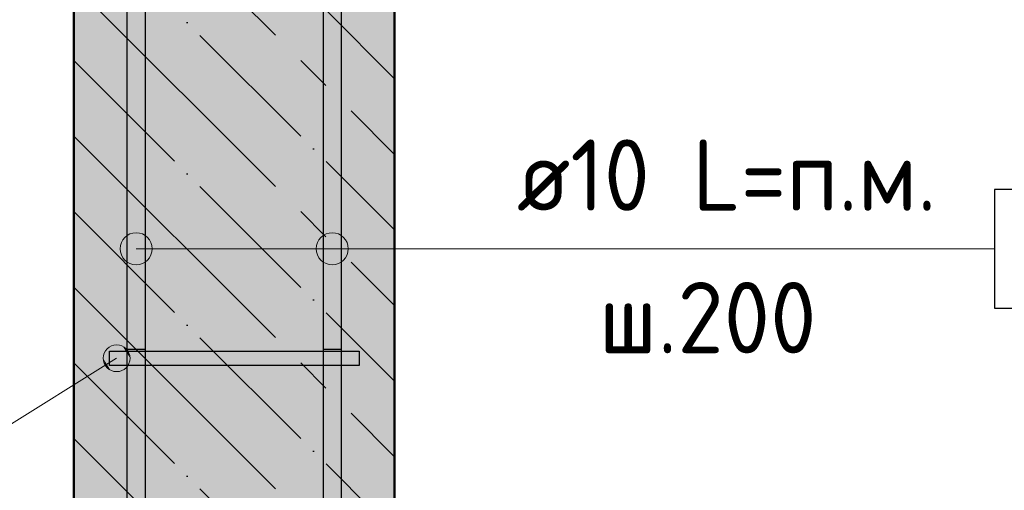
# Model space of a CAD drawing. Header units: millimetres. Extents: x -27380 to 48638, y 46540 to 72525.
# Tile 88 of 106: x 47678 to 48230, y 56961 to 57225. Entities that reach past the tile are written whole.
import ezdxf

# ---------------------------------------------------------------- set-up
doc = ezdxf.new("R2010")
doc.units = ezdxf.units.MM
doc.linetypes.add('______11', pattern=[100, 80, -10, 0, -10])
doc.linetypes.add('______5', pattern=[220, 160, -20, 20, -20])
for name, color, linetype, lineweight in [('Арм.стержн. Арматура края', 96, 'Continuous', 35), ('Арм.стержн. вертикальными 1', 22, 'Continuous', 35), ('Арм.стержн.горизонт. 1', 180, 'Continuous', 35), ('Размерная линия_ общее', 7, 'Continuous', 13)]:
    doc.layers.add(name, color=color, linetype=linetype, lineweight=lineweight)
doc.layers.add('Арм.стержн.Стяжки', color=7, linetype='Continuous', lineweight=35, true_color=0x501e0f)
doc.styles.add('ISOCPEUR', font='ISOCPEUR')

msp = doc.modelspace()

# ---------------------------------------------------------------- hatches: boundary and pattern name
at = {"layer": 'Арм.стержн. вертикальными 1', "linetype": 'Continuous', "lineweight": 50, "transparency": 33554687}
for points in [[(47758.31, 57045.05), (47757.93, 57046.97), (47756.85, 57048.59), (47755.23, 57049.67), (47753.31, 57050.05), (47751.4, 57049.67), (47749.78, 57048.59), (47748.69, 57046.97), (47748.31, 57045.05), (47748.69, 57043.14), (47749.78, 57041.52), (47751.4, 57040.43), (47753.31, 57040.05), (47755.23, 57040.43), (47756.85, 57041.52), (47757.93, 57043.14)], [(47848.31, 57045.05), (47847.93, 57046.97), (47846.85, 57048.59), (47845.22, 57049.67), (47843.31, 57050.05), (47841.4, 57049.67), (47839.77, 57048.59), (47838.69, 57046.97), (47838.31, 57045.05), (47838.69, 57043.14), (47839.77, 57041.52), (47841.4, 57040.43), (47843.31, 57040.05), (47845.22, 57040.43), (47846.85, 57041.52), (47847.93, 57043.14)]]:
    msp.add_hatch(color=4, dxfattribs=at).paths.add_polyline_path(points)
at = {"layer": 'Арм.стержн.горизонт. 1', "linetype": 'Continuous', "lineweight": 13, "transparency": 33554687}
for points in [[(47738.81, 57088.77), (47738.81, 57104.25), (47735.57, 57101.01)], [(47738.81, 57088.77), (47738.81, 57104.25), (47735.57, 57101.01)], [(47738.81, 57088.77), (47738.81, 57104.25), (47735.57, 57101.01)], [(47738.81, 57088.77), (47738.81, 57104.25), (47735.57, 57101.01)], [(47738.81, 57088.77), (47738.81, 57104.25), (47735.57, 57101.01)], [(47738.81, 57088.77), (47738.81, 57104.25), (47735.57, 57101.01)], [(47738.81, 57088.77), (47738.81, 57104.25), (47735.57, 57101.01)], [(47738.81, 57088.77), (47738.81, 57104.25), (47735.57, 57101.01)], [(47738.81, 57088.77), (47738.81, 57104.25), (47735.57, 57101.01)], [(47738.81, 57088.77), (47738.81, 57104.25), (47735.57, 57101.01)], [(47738.81, 57088.77), (47738.81, 57104.25), (47735.57, 57101.01)], [(47738.81, 57088.77), (47738.81, 57104.25), (47735.57, 57101.01)], [(47738.81, 57088.77), (47738.81, 57104.25), (47735.57, 57101.01)], [(47743.31, 57087.51), (47743.31, 57105.51), (47738.81, 57104.25)], [(47743.31, 57087.51), (47743.31, 57105.51), (47738.81, 57104.25)], [(47743.31, 57087.51), (47743.31, 57105.51), (47738.81, 57104.25)], [(47743.31, 57087.51), (47743.31, 57105.51), (47738.81, 57104.25)], [(47743.31, 57087.51), (47743.31, 57105.51), (47738.81, 57104.25)], [(47743.31, 57087.51), (47743.31, 57105.51), (47738.81, 57104.25)], [(47743.31, 57087.51), (47743.31, 57105.51), (47738.81, 57104.25)], [(47743.31, 57087.51), (47743.31, 57105.51), (47738.81, 57104.25)], [(47743.31, 57087.51), (47743.31, 57105.51), (47738.81, 57104.25)], [(47743.31, 57087.51), (47743.31, 57105.51), (47738.81, 57104.25)], [(47743.31, 57087.51), (47743.31, 57105.51), (47738.81, 57104.25)], [(47743.31, 57087.51), (47743.31, 57105.51), (47738.81, 57104.25)], [(47743.31, 57087.51), (47743.31, 57105.51), (47738.81, 57104.25)], [(47743.31, 57087.51), (47738.81, 57104.25), (47738.81, 57088.77)], [(47743.31, 57087.51), (47738.81, 57104.25), (47738.81, 57088.77)], [(47743.31, 57087.51), (47738.81, 57104.25), (47738.81, 57088.77)], [(47743.31, 57087.51), (47738.81, 57104.25), (47738.81, 57088.77)], [(47743.31, 57087.51), (47738.81, 57104.25), (47738.81, 57088.77)], [(47743.31, 57087.51), (47738.81, 57104.25), (47738.81, 57088.77)], [(47743.31, 57087.51), (47738.81, 57104.25), (47738.81, 57088.77)], [(47743.31, 57087.51), (47738.81, 57104.25), (47738.81, 57088.77)], [(47743.31, 57087.51), (47738.81, 57104.25), (47738.81, 57088.77)], [(47743.31, 57087.51), (47738.81, 57104.25), (47738.81, 57088.77)], [(47743.31, 57087.51), (47738.81, 57104.25), (47738.81, 57088.77)], [(47743.31, 57087.51), (47738.81, 57104.25), (47738.81, 57088.77)], [(47743.31, 57087.51), (47738.81, 57104.25), (47738.81, 57088.77)], [(47747.81, 57088.77), (47747.81, 57104.25), (47743.31, 57105.51)], [(47747.81, 57088.77), (47743.31, 57105.51), (47743.31, 57087.51)], [(47747.81, 57088.77), (47747.81, 57104.25), (47743.31, 57105.51)], [(47747.81, 57088.77), (47743.31, 57105.51), (47743.31, 57087.51)], [(47747.81, 57088.77), (47747.81, 57104.25), (47743.31, 57105.51)], [(47747.81, 57088.77), (47743.31, 57105.51), (47743.31, 57087.51)], [(47747.81, 57088.77), (47747.81, 57104.25), (47743.31, 57105.51)], [(47747.81, 57088.77), (47743.31, 57105.51), (47743.31, 57087.51)], [(47747.81, 57088.77), (47747.81, 57104.25), (47743.31, 57105.51)], [(47747.81, 57088.77), (47743.31, 57105.51), (47743.31, 57087.51)], [(47747.81, 57088.77), (47747.81, 57104.25), (47743.31, 57105.51)], [(47747.81, 57088.77), (47743.31, 57105.51), (47743.31, 57087.51)], [(47747.81, 57088.77), (47747.81, 57104.25), (47743.31, 57105.51)], [(47747.81, 57088.77), (47743.31, 57105.51), (47743.31, 57087.51)], [(47747.81, 57088.77), (47747.81, 57104.25), (47743.31, 57105.51)], [(47747.81, 57088.77), (47743.31, 57105.51), (47743.31, 57087.51)], [(47747.81, 57088.77), (47747.81, 57104.25), (47743.31, 57105.51)], [(47747.81, 57088.77), (47743.31, 57105.51), (47743.31, 57087.51)], [(47747.81, 57088.77), (47747.81, 57104.25), (47743.31, 57105.51)], [(47747.81, 57088.77), (47743.31, 57105.51), (47743.31, 57087.51)], [(47747.81, 57088.77), (47747.81, 57104.25), (47743.31, 57105.51)], [(47747.81, 57088.77), (47743.31, 57105.51), (47743.31, 57087.51)], [(47747.81, 57088.77), (47747.81, 57104.25), (47743.31, 57105.51)], [(47747.81, 57088.77), (47743.31, 57105.51), (47743.31, 57087.51)], [(47747.81, 57088.77), (47747.81, 57104.25), (47743.31, 57105.51)], [(47747.81, 57088.77), (47743.31, 57105.51), (47743.31, 57087.51)], [(47751.05, 57092.01), (47751.05, 57101.01), (47747.81, 57104.25)], [(47751.05, 57092.01), (47747.81, 57104.25), (47747.81, 57088.77)], [(47751.05, 57092.01), (47751.05, 57101.01), (47747.81, 57104.25)], [(47751.05, 57092.01), (47747.81, 57104.25), (47747.81, 57088.77)], [(47751.05, 57092.01), (47751.05, 57101.01), (47747.81, 57104.25)], [(47751.05, 57092.01), (47747.81, 57104.25), (47747.81, 57088.77)], [(47751.05, 57092.01), (47751.05, 57101.01), (47747.81, 57104.25)], [(47751.05, 57092.01), (47747.81, 57104.25), (47747.81, 57088.77)], [(47751.05, 57092.01), (47751.05, 57101.01), (47747.81, 57104.25)], [(47751.05, 57092.01), (47747.81, 57104.25), (47747.81, 57088.77)], [(47751.05, 57092.01), (47751.05, 57101.01), (47747.81, 57104.25)], [(47751.05, 57092.01), (47747.81, 57104.25), (47747.81, 57088.77)], [(47751.05, 57092.01), (47751.05, 57101.01), (47747.81, 57104.25)], [(47751.05, 57092.01), (47747.81, 57104.25), (47747.81, 57088.77)], [(47751.05, 57092.01), (47751.05, 57101.01), (47747.81, 57104.25)], [(47751.05, 57092.01), (47747.81, 57104.25), (47747.81, 57088.77)], [(47751.05, 57092.01), (47751.05, 57101.01), (47747.81, 57104.25)], [(47751.05, 57092.01), (47747.81, 57104.25), (47747.81, 57088.77)], [(47751.05, 57092.01), (47751.05, 57101.01), (47747.81, 57104.25)], [(47751.05, 57092.01), (47747.81, 57104.25), (47747.81, 57088.77)], [(47751.05, 57092.01), (47751.05, 57101.01), (47747.81, 57104.25)], [(47751.05, 57092.01), (47747.81, 57104.25), (47747.81, 57088.77)], [(47751.05, 57092.01), (47751.05, 57101.01), (47747.81, 57104.25)], [(47751.05, 57092.01), (47747.81, 57104.25), (47747.81, 57088.77)], [(47751.05, 57092.01), (47751.05, 57101.01), (47747.81, 57104.25)], [(47751.05, 57092.01), (47747.81, 57104.25), (47747.81, 57088.77)], [(47848.81, 57088.77), (47848.81, 57104.25), (47845.57, 57101.01)], [(47848.81, 57088.77), (47848.81, 57104.25), (47845.57, 57101.01)], [(47848.81, 57088.77), (47848.81, 57104.25), (47845.57, 57101.01)], [(47848.81, 57088.77), (47848.81, 57104.25), (47845.57, 57101.01)], [(47848.81, 57088.77), (47848.81, 57104.25), (47845.57, 57101.01)], [(47848.81, 57088.77), (47848.81, 57104.25), (47845.57, 57101.01)], [(47848.81, 57088.77), (47848.81, 57104.25), (47845.57, 57101.01)], [(47848.81, 57088.77), (47848.81, 57104.25), (47845.57, 57101.01)], [(47848.81, 57088.77), (47848.81, 57104.25), (47845.57, 57101.01)], [(47848.81, 57088.77), (47848.81, 57104.25), (47845.57, 57101.01)], [(47848.81, 57088.77), (47848.81, 57104.25), (47845.57, 57101.01)], [(47848.81, 57088.77), (47848.81, 57104.25), (47845.57, 57101.01)], [(47848.81, 57088.77), (47848.81, 57104.25), (47845.57, 57101.01)], [(47853.31, 57087.51), (47853.31, 57105.51), (47848.81, 57104.25)], [(47853.31, 57087.51), (47853.31, 57105.51), (47848.81, 57104.25)], [(47853.31, 57087.51), (47853.31, 57105.51), (47848.81, 57104.25)], [(47853.31, 57087.51), (47853.31, 57105.51), (47848.81, 57104.25)], [(47853.31, 57087.51), (47853.31, 57105.51), (47848.81, 57104.25)], [(47853.31, 57087.51), (47853.31, 57105.51), (47848.81, 57104.25)], [(47853.31, 57087.51), (47853.31, 57105.51), (47848.81, 57104.25)], [(47853.31, 57087.51), (47853.31, 57105.51), (47848.81, 57104.25)], [(47853.31, 57087.51), (47853.31, 57105.51), (47848.81, 57104.25)], [(47853.31, 57087.51), (47853.31, 57105.51), (47848.81, 57104.25)], [(47853.31, 57087.51), (47853.31, 57105.51), (47848.81, 57104.25)], [(47853.31, 57087.51), (47853.31, 57105.51), (47848.81, 57104.25)], [(47853.31, 57087.51), (47853.31, 57105.51), (47848.81, 57104.25)], [(47853.31, 57087.51), (47848.81, 57104.25), (47848.81, 57088.77)], [(47853.31, 57087.51), (47848.81, 57104.25), (47848.81, 57088.77)], [(47853.31, 57087.51), (47848.81, 57104.25), (47848.81, 57088.77)], [(47853.31, 57087.51), (47848.81, 57104.25), (47848.81, 57088.77)], [(47853.31, 57087.51), (47848.81, 57104.25), (47848.81, 57088.77)], [(47853.31, 57087.51), (47848.81, 57104.25), (47848.81, 57088.77)], [(47853.31, 57087.51), (47848.81, 57104.25), (47848.81, 57088.77)], [(47853.31, 57087.51), (47848.81, 57104.25), (47848.81, 57088.77)], [(47853.31, 57087.51), (47848.81, 57104.25), (47848.81, 57088.77)], [(47853.31, 57087.51), (47848.81, 57104.25), (47848.81, 57088.77)], [(47853.31, 57087.51), (47848.81, 57104.25), (47848.81, 57088.77)], [(47853.31, 57087.51), (47848.81, 57104.25), (47848.81, 57088.77)], [(47853.31, 57087.51), (47848.81, 57104.25), (47848.81, 57088.77)], [(47857.81, 57088.77), (47857.81, 57104.25), (47853.31, 57105.51)], [(47857.81, 57088.77), (47853.31, 57105.51), (47853.31, 57087.51)], [(47857.81, 57088.77), (47857.81, 57104.25), (47853.31, 57105.51)], [(47857.81, 57088.77), (47853.31, 57105.51), (47853.31, 57087.51)], [(47857.81, 57088.77), (47857.81, 57104.25), (47853.31, 57105.51)], [(47857.81, 57088.77), (47853.31, 57105.51), (47853.31, 57087.51)], [(47857.81, 57088.77), (47857.81, 57104.25), (47853.31, 57105.51)], [(47857.81, 57088.77), (47853.31, 57105.51), (47853.31, 57087.51)], [(47857.81, 57088.77), (47857.81, 57104.25), (47853.31, 57105.51)], [(47857.81, 57088.77), (47853.31, 57105.51), (47853.31, 57087.51)], [(47857.81, 57088.77), (47857.81, 57104.25), (47853.31, 57105.51)], [(47857.81, 57088.77), (47853.31, 57105.51), (47853.31, 57087.51)], [(47857.81, 57088.77), (47857.81, 57104.25), (47853.31, 57105.51)], [(47857.81, 57088.77), (47853.31, 57105.51), (47853.31, 57087.51)], [(47857.81, 57088.77), (47857.81, 57104.25), (47853.31, 57105.51)], [(47857.81, 57088.77), (47853.31, 57105.51), (47853.31, 57087.51)], [(47857.81, 57088.77), (47857.81, 57104.25), (47853.31, 57105.51)], [(47857.81, 57088.77), (47853.31, 57105.51), (47853.31, 57087.51)], [(47857.81, 57088.77), (47857.81, 57104.25), (47853.31, 57105.51)], [(47857.81, 57088.77), (47853.31, 57105.51), (47853.31, 57087.51)], [(47857.81, 57088.77), (47857.81, 57104.25), (47853.31, 57105.51)], [(47857.81, 57088.77), (47853.31, 57105.51), (47853.31, 57087.51)], [(47857.81, 57088.77), (47857.81, 57104.25), (47853.31, 57105.51)], [(47857.81, 57088.77), (47853.31, 57105.51), (47853.31, 57087.51)], [(47857.81, 57088.77), (47857.81, 57104.25), (47853.31, 57105.51)], [(47857.81, 57088.77), (47853.31, 57105.51), (47853.31, 57087.51)], [(47861.05, 57092.01), (47861.05, 57101.01), (47857.81, 57104.25)], [(47861.05, 57092.01), (47857.81, 57104.25), (47857.81, 57088.77)], [(47861.05, 57092.01), (47861.05, 57101.01), (47857.81, 57104.25)], [(47861.05, 57092.01), (47857.81, 57104.25), (47857.81, 57088.77)], [(47861.05, 57092.01), (47861.05, 57101.01), (47857.81, 57104.25)], [(47861.05, 57092.01), (47857.81, 57104.25), (47857.81, 57088.77)], [(47861.05, 57092.01), (47861.05, 57101.01), (47857.81, 57104.25)], [(47861.05, 57092.01), (47857.81, 57104.25), (47857.81, 57088.77)], [(47861.05, 57092.01), (47861.05, 57101.01), (47857.81, 57104.25)], [(47861.05, 57092.01), (47857.81, 57104.25), (47857.81, 57088.77)], [(47861.05, 57092.01), (47861.05, 57101.01), (47857.81, 57104.25)], [(47861.05, 57092.01), (47857.81, 57104.25), (47857.81, 57088.77)], [(47861.05, 57092.01), (47861.05, 57101.01), (47857.81, 57104.25)], [(47861.05, 57092.01), (47857.81, 57104.25), (47857.81, 57088.77)], [(47861.05, 57092.01), (47861.05, 57101.01), (47857.81, 57104.25)], [(47861.05, 57092.01), (47857.81, 57104.25), (47857.81, 57088.77)], [(47861.05, 57092.01), (47861.05, 57101.01), (47857.81, 57104.25)], [(47861.05, 57092.01), (47857.81, 57104.25), (47857.81, 57088.77)], [(47861.05, 57092.01), (47861.05, 57101.01), (47857.81, 57104.25)], [(47861.05, 57092.01), (47857.81, 57104.25), (47857.81, 57088.77)], [(47861.05, 57092.01), (47861.05, 57101.01), (47857.81, 57104.25)], [(47861.05, 57092.01), (47857.81, 57104.25), (47857.81, 57088.77)], [(47861.05, 57092.01), (47861.05, 57101.01), (47857.81, 57104.25)], [(47861.05, 57092.01), (47857.81, 57104.25), (47857.81, 57088.77)], [(47861.05, 57092.01), (47861.05, 57101.01), (47857.81, 57104.25)], [(47861.05, 57092.01), (47857.81, 57104.25), (47857.81, 57088.77)], [(47735.57, 57092.01), (47735.57, 57101.01), (47734.31, 57096.51)], [(47735.57, 57092.01), (47735.57, 57101.01), (47734.31, 57096.51)], [(47735.57, 57092.01), (47735.57, 57101.01), (47734.31, 57096.51)], [(47735.57, 57092.01), (47735.57, 57101.01), (47734.31, 57096.51)], [(47735.57, 57092.01), (47735.57, 57101.01), (47734.31, 57096.51)], [(47735.57, 57092.01), (47735.57, 57101.01), (47734.31, 57096.51)], [(47735.57, 57092.01), (47735.57, 57101.01), (47734.31, 57096.51)], [(47735.57, 57092.01), (47735.57, 57101.01), (47734.31, 57096.51)], [(47735.57, 57092.01), (47735.57, 57101.01), (47734.31, 57096.51)], [(47735.57, 57092.01), (47735.57, 57101.01), (47734.31, 57096.51)], [(47735.57, 57092.01), (47735.57, 57101.01), (47734.31, 57096.51)], [(47735.57, 57092.01), (47735.57, 57101.01), (47734.31, 57096.51)], [(47735.57, 57092.01), (47735.57, 57101.01), (47734.31, 57096.51)], [(47738.81, 57088.77), (47735.57, 57101.01), (47735.57, 57092.01)], [(47738.81, 57088.77), (47735.57, 57101.01), (47735.57, 57092.01)], [(47738.81, 57088.77), (47735.57, 57101.01), (47735.57, 57092.01)], [(47738.81, 57088.77), (47735.57, 57101.01), (47735.57, 57092.01)], [(47738.81, 57088.77), (47735.57, 57101.01), (47735.57, 57092.01)], [(47738.81, 57088.77), (47735.57, 57101.01), (47735.57, 57092.01)], [(47738.81, 57088.77), (47735.57, 57101.01), (47735.57, 57092.01)], [(47738.81, 57088.77), (47735.57, 57101.01), (47735.57, 57092.01)], [(47738.81, 57088.77), (47735.57, 57101.01), (47735.57, 57092.01)], [(47738.81, 57088.77), (47735.57, 57101.01), (47735.57, 57092.01)], [(47738.81, 57088.77), (47735.57, 57101.01), (47735.57, 57092.01)], [(47738.81, 57088.77), (47735.57, 57101.01), (47735.57, 57092.01)], [(47738.81, 57088.77), (47735.57, 57101.01), (47735.57, 57092.01)], [(47751.05, 57101.01), (47751.05, 57092.01), (47752.31, 57096.51)], [(47751.05, 57101.01), (47751.05, 57092.01), (47752.31, 57096.51)], [(47751.05, 57101.01), (47751.05, 57092.01), (47752.31, 57096.51)], [(47751.05, 57101.01), (47751.05, 57092.01), (47752.31, 57096.51)], [(47751.05, 57101.01), (47751.05, 57092.01), (47752.31, 57096.51)], [(47751.05, 57101.01), (47751.05, 57092.01), (47752.31, 57096.51)], [(47751.05, 57101.01), (47751.05, 57092.01), (47752.31, 57096.51)], [(47751.05, 57101.01), (47751.05, 57092.01), (47752.31, 57096.51)], [(47751.05, 57101.01), (47751.05, 57092.01), (47752.31, 57096.51)], [(47751.05, 57101.01), (47751.05, 57092.01), (47752.31, 57096.51)], [(47751.05, 57101.01), (47751.05, 57092.01), (47752.31, 57096.51)], [(47751.05, 57101.01), (47751.05, 57092.01), (47752.31, 57096.51)], [(47751.05, 57101.01), (47751.05, 57092.01), (47752.31, 57096.51)], [(47845.57, 57092.01), (47845.57, 57101.01), (47844.31, 57096.51)], [(47845.57, 57092.01), (47845.57, 57101.01), (47844.31, 57096.51)], [(47845.57, 57092.01), (47845.57, 57101.01), (47844.31, 57096.51)], [(47845.57, 57092.01), (47845.57, 57101.01), (47844.31, 57096.51)], [(47845.57, 57092.01), (47845.57, 57101.01), (47844.31, 57096.51)], [(47845.57, 57092.01), (47845.57, 57101.01), (47844.31, 57096.51)], [(47845.57, 57092.01), (47845.57, 57101.01), (47844.31, 57096.51)], [(47845.57, 57092.01), (47845.57, 57101.01), (47844.31, 57096.51)], [(47845.57, 57092.01), (47845.57, 57101.01), (47844.31, 57096.51)], [(47845.57, 57092.01), (47845.57, 57101.01), (47844.31, 57096.51)], [(47845.57, 57092.01), (47845.57, 57101.01), (47844.31, 57096.51)], [(47845.57, 57092.01), (47845.57, 57101.01), (47844.31, 57096.51)], [(47845.57, 57092.01), (47845.57, 57101.01), (47844.31, 57096.51)], [(47848.81, 57088.77), (47845.57, 57101.01), (47845.57, 57092.01)], [(47848.81, 57088.77), (47845.57, 57101.01), (47845.57, 57092.01)], [(47848.81, 57088.77), (47845.57, 57101.01), (47845.57, 57092.01)], [(47848.81, 57088.77), (47845.57, 57101.01), (47845.57, 57092.01)], [(47848.81, 57088.77), (47845.57, 57101.01), (47845.57, 57092.01)], [(47848.81, 57088.77), (47845.57, 57101.01), (47845.57, 57092.01)], [(47848.81, 57088.77), (47845.57, 57101.01), (47845.57, 57092.01)], [(47848.81, 57088.77), (47845.57, 57101.01), (47845.57, 57092.01)], [(47848.81, 57088.77), (47845.57, 57101.01), (47845.57, 57092.01)], [(47848.81, 57088.77), (47845.57, 57101.01), (47845.57, 57092.01)], [(47848.81, 57088.77), (47845.57, 57101.01), (47845.57, 57092.01)], [(47848.81, 57088.77), (47845.57, 57101.01), (47845.57, 57092.01)], [(47848.81, 57088.77), (47845.57, 57101.01), (47845.57, 57092.01)], [(47861.05, 57101.01), (47861.05, 57092.01), (47862.31, 57096.51)], [(47861.05, 57101.01), (47861.05, 57092.01), (47862.31, 57096.51)], [(47861.05, 57101.01), (47861.05, 57092.01), (47862.31, 57096.51)], [(47861.05, 57101.01), (47861.05, 57092.01), (47862.31, 57096.51)], [(47861.05, 57101.01), (47861.05, 57092.01), (47862.31, 57096.51)], [(47861.05, 57101.01), (47861.05, 57092.01), (47862.31, 57096.51)], [(47861.05, 57101.01), (47861.05, 57092.01), (47862.31, 57096.51)], [(47861.05, 57101.01), (47861.05, 57092.01), (47862.31, 57096.51)], [(47861.05, 57101.01), (47861.05, 57092.01), (47862.31, 57096.51)], [(47861.05, 57101.01), (47861.05, 57092.01), (47862.31, 57096.51)], [(47861.05, 57101.01), (47861.05, 57092.01), (47862.31, 57096.51)], [(47861.05, 57101.01), (47861.05, 57092.01), (47862.31, 57096.51)], [(47861.05, 57101.01), (47861.05, 57092.01), (47862.31, 57096.51)]]:
    msp.add_hatch(color=7, dxfattribs=at).paths.add_polyline_path(points)
at = {"layer": 'Арм.стержн.Стяжки', "linetype": 'Continuous', "lineweight": 13, "transparency": 33554687}
for points in [[(47725.75, 57038.55), (47736.3, 57028.68), (47728.38, 57041.42)], [(47728.38, 57041.42), (47738.93, 57031.56), (47732.12, 57042.51)], [(47728.38, 57041.42), (47736.3, 57028.68), (47738.93, 57031.56)], [(47732.12, 57042.51), (47738.93, 57031.56), (47739.8, 57035.27)], [(47732.12, 57042.51), (47739.8, 57035.27), (47735.84, 57041.64)], [(47735.84, 57041.64), (47739.8, 57035.27), (47738.71, 57039.01)], [(47724.88, 57034.83), (47732.56, 57027.6), (47725.75, 57038.55)], [(47725.75, 57038.55), (47732.56, 57027.6), (47736.3, 57028.68)], [(47728.84, 57028.46), (47724.88, 57034.83), (47725.97, 57031.09)], [(47724.88, 57034.83), (47728.84, 57028.46), (47732.56, 57027.6)]]:
    msp.add_hatch(color=7, dxfattribs=at).paths.add_polyline_path(points)
at = {"layer": 'Размерная линия_ общее', "linetype": 'Continuous', "lineweight": -3, "transparency": 33554687}
msp.add_hatch(color=7, dxfattribs=at).paths.add_polyline_path([(47888.31, 57560.05), (47708.31, 57560.05), (47708.31, 56748.93), (47888.31, 56748.93)])

# ---------------------------------------------------------------- linework, layer by layer
at = {"layer": 'Арм.стержн. Арматура края', "color": 4, "linetype": 'Continuous', "lineweight": 25, "transparency": 33554687}
for points in [[(47748.31, 57506.02), (47748.31, 57040.05), (47738.31, 57040.05), (47738.31, 57506.71)], [(47748.31, 57506.02), (47748.31, 57040.05), (47738.31, 57040.05), (47738.31, 57506.71)], [(47748.31, 57506.02), (47748.31, 57040.05), (47738.31, 57040.05), (47738.31, 57506.71)], [(47748.31, 57506.02), (47748.31, 57040.05), (47738.31, 57040.05), (47738.31, 57506.71)], [(47748.31, 57506.02), (47748.31, 57040.05), (47738.31, 57040.05), (47738.31, 57506.71)], [(47748.31, 57506.02), (47748.31, 57040.05), (47738.31, 57040.05), (47738.31, 57506.71)], [(47748.31, 57506.02), (47748.31, 57040.05), (47738.31, 57040.05), (47738.31, 57506.71)], [(47748.31, 57506.02), (47748.31, 57040.05), (47738.31, 57040.05), (47738.31, 57506.71)], [(47748.31, 57506.02), (47748.31, 57040.05), (47738.31, 57040.05), (47738.31, 57506.71)], [(47748.31, 57506.02), (47748.31, 57040.05), (47738.31, 57040.05), (47738.31, 57506.71)], [(47748.31, 57506.02), (47748.31, 57040.05), (47738.31, 57040.05), (47738.31, 57506.71)], [(47748.31, 57506.02), (47748.31, 57040.05), (47738.31, 57040.05), (47738.31, 57506.71)], [(47748.31, 57506.02), (47748.31, 57040.05), (47738.31, 57040.05), (47738.31, 57506.71)], [(47858.31, 57506.71), (47858.31, 57040.05), (47848.31, 57040.05)], [(47858.31, 57506.71), (47858.31, 57040.05), (47848.31, 57040.05)], [(47858.31, 57506.71), (47858.31, 57040.05), (47848.31, 57040.05)], [(47858.31, 57506.71), (47858.31, 57040.05), (47848.31, 57040.05)], [(47858.31, 57506.71), (47858.31, 57040.05), (47848.31, 57040.05)], [(47858.31, 57506.71), (47858.31, 57040.05), (47848.31, 57040.05)], [(47858.31, 57506.71), (47858.31, 57040.05), (47848.31, 57040.05)], [(47858.31, 57506.71), (47858.31, 57040.05), (47848.31, 57040.05)], [(47858.31, 57506.71), (47858.31, 57040.05), (47848.31, 57040.05)], [(47858.31, 57506.71), (47858.31, 57040.05), (47848.31, 57040.05)], [(47858.31, 57506.71), (47858.31, 57040.05), (47848.31, 57040.05)], [(47858.31, 57506.71), (47858.31, 57040.05), (47848.31, 57040.05)], [(47858.31, 57506.71), (47858.31, 57040.05), (47848.31, 57040.05)], [(47848.31, 57040.05), (47848.31, 57506.02)], [(47848.31, 57040.05), (47848.31, 57506.02)], [(47848.31, 57040.05), (47848.31, 57506.02)], [(47848.31, 57040.05), (47848.31, 57506.02)], [(47848.31, 57040.05), (47848.31, 57506.02)], [(47848.31, 57040.05), (47848.31, 57506.02)], [(47848.31, 57040.05), (47848.31, 57506.02)], [(47848.31, 57040.05), (47848.31, 57506.02)], [(47848.31, 57040.05), (47848.31, 57506.02)], [(47848.31, 57040.05), (47848.31, 57506.02)], [(47848.31, 57040.05), (47848.31, 57506.02)], [(47848.31, 57040.05), (47848.31, 57506.02)], [(47848.31, 57040.05), (47848.31, 57506.02)]]:
    msp.add_lwpolyline(points, dxfattribs=at)
at = {"layer": 'Арм.стержн.горизонт. 1', "color": 7, "linetype": 'Continuous', "lineweight": 13, "transparency": 33554687}
for p, q in [((47743.31, 57105.51), (47743.31, 57105.51)), ((47743.31, 57105.51), (47743.31, 57105.51)), ((47743.31, 57105.51), (47743.31, 57105.51)), ((47743.31, 57105.51), (47743.31, 57105.51)), ((47743.31, 57105.51), (47743.31, 57105.51)), ((47743.31, 57105.51), (47743.31, 57105.51)), ((47743.31, 57105.51), (47743.31, 57105.51)), ((47743.31, 57105.51), (47743.31, 57105.51)), ((47743.31, 57105.51), (47743.31, 57105.51)), ((47743.31, 57105.51), (47743.31, 57105.51)), ((47743.31, 57105.51), (47743.31, 57105.51)), ((47743.31, 57105.51), (47743.31, 57105.51)), ((47743.31, 57105.51), (47743.31, 57105.51)), ((47853.31, 57105.51), (47853.31, 57105.51)), ((47853.31, 57105.51), (47853.31, 57105.51)), ((47853.31, 57105.51), (47853.31, 57105.51)), ((47853.31, 57105.51), (47853.31, 57105.51)), ((47853.31, 57105.51), (47853.31, 57105.51)), ((47853.31, 57105.51), (47853.31, 57105.51)), ((47853.31, 57105.51), (47853.31, 57105.51)), ((47853.31, 57105.51), (47853.31, 57105.51)), ((47853.31, 57105.51), (47853.31, 57105.51)), ((47853.31, 57105.51), (47853.31, 57105.51)), ((47853.31, 57105.51), (47853.31, 57105.51)), ((47853.31, 57105.51), (47853.31, 57105.51)), ((47853.31, 57105.51), (47853.31, 57105.51)), ((47734.31, 57096.51), (47734.31, 57096.51)), ((47734.31, 57096.51), (47734.31, 57096.51)), ((47734.31, 57096.51), (47734.31, 57096.51)), ((47734.31, 57096.51), (47734.31, 57096.51)), ((47734.31, 57096.51), (47734.31, 57096.51)), ((47734.31, 57096.51), (47734.31, 57096.51)), ((47734.31, 57096.51), (47734.31, 57096.51)), ((47734.31, 57096.51), (47734.31, 57096.51)), ((47734.31, 57096.51), (47734.31, 57096.51)), ((47734.31, 57096.51), (47734.31, 57096.51)), ((47734.31, 57096.51), (47734.31, 57096.51)), ((47734.31, 57096.51), (47734.31, 57096.51)), ((47734.31, 57096.51), (47734.31, 57096.51)), ((47936.84, 57096.51), (47743.31, 57096.51)), ((47936.84, 57096.51), (47743.31, 57096.51)), ((47936.84, 57096.51), (47743.31, 57096.51)), ((47936.84, 57096.51), (47743.31, 57096.51)), ((47936.84, 57096.51), (47743.31, 57096.51)), ((47936.84, 57096.51), (47743.31, 57096.51)), ((47936.84, 57096.51), (47743.31, 57096.51)), ((47936.84, 57096.51), (47743.31, 57096.51)), ((47936.84, 57096.51), (47743.31, 57096.51)), ((47936.84, 57096.51), (47743.31, 57096.51)), ((47936.84, 57096.51), (47743.31, 57096.51)), ((47936.84, 57096.51), (47743.31, 57096.51)), ((47936.84, 57096.51), (47743.31, 57096.51)), ((47752.31, 57096.51), (47752.31, 57096.51)), ((47752.31, 57096.51), (47752.31, 57096.51)), ((47752.31, 57096.51), (47752.31, 57096.51)), ((47752.31, 57096.51), (47752.31, 57096.51)), ((47752.31, 57096.51), (47752.31, 57096.51)), ((47752.31, 57096.51), (47752.31, 57096.51)), ((47752.31, 57096.51), (47752.31, 57096.51)), ((47752.31, 57096.51), (47752.31, 57096.51)), ((47752.31, 57096.51), (47752.31, 57096.51)), ((47752.31, 57096.51), (47752.31, 57096.51)), ((47752.31, 57096.51), (47752.31, 57096.51)), ((47752.31, 57096.51), (47752.31, 57096.51)), ((47752.31, 57096.51), (47752.31, 57096.51)), ((47844.31, 57096.51), (47844.31, 57096.51)), ((47844.31, 57096.51), (47844.31, 57096.51)), ((47844.31, 57096.51), (47844.31, 57096.51)), ((47844.31, 57096.51), (47844.31, 57096.51)), ((47844.31, 57096.51), (47844.31, 57096.51)), ((47844.31, 57096.51), (47844.31, 57096.51)), ((47844.31, 57096.51), (47844.31, 57096.51)), ((47844.31, 57096.51), (47844.31, 57096.51)), ((47844.31, 57096.51), (47844.31, 57096.51)), ((47844.31, 57096.51), (47844.31, 57096.51)), ((47844.31, 57096.51), (47844.31, 57096.51)), ((47844.31, 57096.51), (47844.31, 57096.51)), ((47844.31, 57096.51), (47844.31, 57096.51)), ((47936.84, 57096.51), (47853.31, 57096.51)), ((47936.84, 57096.51), (47853.31, 57096.51)), ((47936.84, 57096.51), (47853.31, 57096.51)), ((47936.84, 57096.51), (47853.31, 57096.51)), ((47936.84, 57096.51), (47853.31, 57096.51)), ((47936.84, 57096.51), (47853.31, 57096.51)), ((47936.84, 57096.51), (47853.31, 57096.51)), ((47936.84, 57096.51), (47853.31, 57096.51)), ((47936.84, 57096.51), (47853.31, 57096.51)), ((47936.84, 57096.51), (47853.31, 57096.51)), ((47936.84, 57096.51), (47853.31, 57096.51)), ((47936.84, 57096.51), (47853.31, 57096.51)), ((47936.84, 57096.51), (47853.31, 57096.51)), ((47862.31, 57096.51), (47862.31, 57096.51)), ((47862.31, 57096.51), (47862.31, 57096.51)), ((47862.31, 57096.51), (47862.31, 57096.51)), ((47862.31, 57096.51), (47862.31, 57096.51)), ((47862.31, 57096.51), (47862.31, 57096.51)), ((47862.31, 57096.51), (47862.31, 57096.51)), ((47862.31, 57096.51), (47862.31, 57096.51)), ((47862.31, 57096.51), (47862.31, 57096.51)), ((47862.31, 57096.51), (47862.31, 57096.51)), ((47862.31, 57096.51), (47862.31, 57096.51)), ((47862.31, 57096.51), (47862.31, 57096.51)), ((47862.31, 57096.51), (47862.31, 57096.51)), ((47862.31, 57096.51), (47862.31, 57096.51)), ((47936.84, 57096.51), (48224.84, 57096.51)), ((47743.31, 57087.51), (47743.31, 57087.51)), ((47743.31, 57087.51), (47743.31, 57087.51)), ((47743.31, 57087.51), (47743.31, 57087.51)), ((47743.31, 57087.51), (47743.31, 57087.51)), ((47743.31, 57087.51), (47743.31, 57087.51)), ((47743.31, 57087.51), (47743.31, 57087.51)), ((47743.31, 57087.51), (47743.31, 57087.51)), ((47743.31, 57087.51), (47743.31, 57087.51)), ((47743.31, 57087.51), (47743.31, 57087.51)), ((47743.31, 57087.51), (47743.31, 57087.51)), ((47743.31, 57087.51), (47743.31, 57087.51)), ((47743.31, 57087.51), (47743.31, 57087.51)), ((47743.31, 57087.51), (47743.31, 57087.51)), ((47853.31, 57087.51), (47853.31, 57087.51)), ((47853.31, 57087.51), (47853.31, 57087.51)), ((47853.31, 57087.51), (47853.31, 57087.51)), ((47853.31, 57087.51), (47853.31, 57087.51)), ((47853.31, 57087.51), (47853.31, 57087.51)), ((47853.31, 57087.51), (47853.31, 57087.51)), ((47853.31, 57087.51), (47853.31, 57087.51)), ((47853.31, 57087.51), (47853.31, 57087.51)), ((47853.31, 57087.51), (47853.31, 57087.51)), ((47853.31, 57087.51), (47853.31, 57087.51)), ((47853.31, 57087.51), (47853.31, 57087.51)), ((47853.31, 57087.51), (47853.31, 57087.51)), ((47853.31, 57087.51), (47853.31, 57087.51))]:
    msp.add_line(p, q, dxfattribs=at)
at = {"layer": 'Арм.стержн.горизонт. 1', "color": 4, "linetype": 'Continuous', "lineweight": 25, "transparency": 33554687}
for points in [[(47748.31, 57530.05), (47748.31, 56743.93), (47738.31, 56743.93), (47738.31, 57530.05), (47748.31, 57530.05)], [(47748.31, 57530.05), (47748.31, 56743.93), (47738.31, 56743.93), (47738.31, 57530.05), (47748.31, 57530.05)], [(47748.31, 57530.05), (47748.31, 56743.93), (47738.31, 56743.93), (47738.31, 57530.05), (47748.31, 57530.05)], [(47748.31, 57530.05), (47748.31, 56743.93), (47738.31, 56743.93), (47738.31, 57530.05), (47748.31, 57530.05)], [(47748.31, 57530.05), (47748.31, 56743.93), (47738.31, 56743.93), (47738.31, 57530.05), (47748.31, 57530.05)], [(47748.31, 57530.05), (47748.31, 56743.93), (47738.31, 56743.93), (47738.31, 57530.05), (47748.31, 57530.05)], [(47748.31, 57530.05), (47748.31, 56743.93), (47738.31, 56743.93), (47738.31, 57530.05), (47748.31, 57530.05)], [(47748.31, 57530.05), (47748.31, 56743.93), (47738.31, 56743.93), (47738.31, 57530.05), (47748.31, 57530.05)], [(47748.31, 57530.05), (47748.31, 56743.93), (47738.31, 56743.93), (47738.31, 57530.05), (47748.31, 57530.05)], [(47748.31, 57530.05), (47748.31, 56743.93), (47738.31, 56743.93), (47738.31, 57530.05), (47748.31, 57530.05)], [(47748.31, 57530.05), (47748.31, 56743.93), (47738.31, 56743.93), (47738.31, 57530.05), (47748.31, 57530.05)], [(47748.31, 57530.05), (47748.31, 56743.93), (47738.31, 56743.93), (47738.31, 57530.05), (47748.31, 57530.05)], [(47748.31, 57530.05), (47748.31, 56743.93), (47738.31, 56743.93), (47738.31, 57530.05), (47748.31, 57530.05)], [(47858.31, 57530.05), (47858.31, 56743.93), (47848.31, 56743.93), (47848.31, 57530.05), (47858.31, 57530.05)], [(47858.31, 57530.05), (47858.31, 56743.93), (47848.31, 56743.93), (47848.31, 57530.05), (47858.31, 57530.05)], [(47858.31, 57530.05), (47858.31, 56743.93), (47848.31, 56743.93), (47848.31, 57530.05), (47858.31, 57530.05)], [(47858.31, 57530.05), (47858.31, 56743.93), (47848.31, 56743.93), (47848.31, 57530.05), (47858.31, 57530.05)], [(47858.31, 57530.05), (47858.31, 56743.93), (47848.31, 56743.93), (47848.31, 57530.05), (47858.31, 57530.05)], [(47858.31, 57530.05), (47858.31, 56743.93), (47848.31, 56743.93), (47848.31, 57530.05), (47858.31, 57530.05)], [(47858.31, 57530.05), (47858.31, 56743.93), (47848.31, 56743.93), (47848.31, 57530.05), (47858.31, 57530.05)], [(47858.31, 57530.05), (47858.31, 56743.93), (47848.31, 56743.93), (47848.31, 57530.05), (47858.31, 57530.05)], [(47858.31, 57530.05), (47858.31, 56743.93), (47848.31, 56743.93), (47848.31, 57530.05), (47858.31, 57530.05)], [(47858.31, 57530.05), (47858.31, 56743.93), (47848.31, 56743.93), (47848.31, 57530.05), (47858.31, 57530.05)], [(47858.31, 57530.05), (47858.31, 56743.93), (47848.31, 56743.93), (47848.31, 57530.05), (47858.31, 57530.05)], [(47858.31, 57530.05), (47858.31, 56743.93), (47848.31, 56743.93), (47848.31, 57530.05), (47858.31, 57530.05)], [(47858.31, 57530.05), (47858.31, 56743.93), (47848.31, 56743.93), (47848.31, 57530.05), (47858.31, 57530.05)]]:
    msp.add_lwpolyline(points, dxfattribs=at)
at = {"layer": 'Арм.стержн.горизонт. 1', "color": 7, "linetype": 'Continuous', "lineweight": 25, "transparency": 33554687}
msp.add_lwpolyline([(48224.84, 57063.18), (48270.17, 57063.18), (48270.17, 57129.85), (48224.84, 57129.85), (48224.84, 57063.18)], dxfattribs=at)
at = {"layer": 'Арм.стержн.горизонт. 1', "color": 7, "linetype": 'Continuous', "lineweight": 13, "transparency": 33554687}
for centre in [(47743.31, 57096.51), (47743.31, 57096.51), (47743.31, 57096.51), (47743.31, 57096.51), (47743.31, 57096.51), (47743.31, 57096.51), (47743.31, 57096.51), (47743.31, 57096.51), (47743.31, 57096.51), (47743.31, 57096.51), (47743.31, 57096.51), (47743.31, 57096.51), (47743.31, 57096.51), (47853.31, 57096.51), (47853.31, 57096.51), (47853.31, 57096.51), (47853.31, 57096.51), (47853.31, 57096.51), (47853.31, 57096.51), (47853.31, 57096.51), (47853.31, 57096.51), (47853.31, 57096.51), (47853.31, 57096.51), (47853.31, 57096.51), (47853.31, 57096.51), (47853.31, 57096.51)]:
    msp.add_circle(centre, 9, dxfattribs=at)
at = {"layer": 'Арм.стержн.Стяжки', "color": 7, "linetype": 'Continuous', "lineweight": 13, "transparency": 33554687}
for p, q in [((47728.38, 57041.42), (47728.38, 57041.42)), ((47625.95, 56968.88), (47732.34, 57035.05)), ((47738.71, 57039.01), (47738.71, 57039.01)), ((47725.97, 57031.09), (47725.97, 57031.09)), ((47736.3, 57028.68), (47736.3, 57028.68))]:
    msp.add_line(p, q, dxfattribs=at)
at = {"layer": 'Арм.стержн.Стяжки', "color": 40, "linetype": 'Continuous', "lineweight": 25, "transparency": 33554687}
msp.add_lwpolyline([(47868.34, 57031.05), (47728.34, 57031.05), (47728.34, 57039.05), (47868.34, 57039.05), (47868.34, 57031.05)], dxfattribs=at)
msp.add_lwpolyline([(47868.34, 57031.05), (47728.34, 57031.05), (47728.34, 57039.05), (47868.34, 57039.05), (47868.34, 57031.05)], dxfattribs=at)
msp.add_lwpolyline([(47868.34, 57031.05), (47728.34, 57031.05), (47728.34, 57039.05), (47868.34, 57039.05), (47868.34, 57031.05)], dxfattribs=at)
msp.add_lwpolyline([(47868.34, 57031.05), (47728.34, 57031.05), (47728.34, 57039.05), (47868.34, 57039.05), (47868.34, 57031.05)], dxfattribs=at)
msp.add_lwpolyline([(47868.34, 57031.05), (47728.34, 57031.05), (47728.34, 57039.05), (47868.34, 57039.05), (47868.34, 57031.05)], dxfattribs=at)
msp.add_lwpolyline([(47868.34, 57031.05), (47728.34, 57031.05), (47728.34, 57039.05), (47868.34, 57039.05), (47868.34, 57031.05)], dxfattribs=at)
at = {"layer": 'Арм.стержн.Стяжки', "color": 7, "linetype": 'Continuous', "lineweight": 13, "transparency": 33554687}
msp.add_circle((47732.34, 57035.05), 7.5, dxfattribs=at)
at = {"layer": 'Размерная линия_ общее', "color": 7, "linetype": 'Continuous', "lineweight": 50, "transparency": 33554687}
for p, q in [((47708.31, 57560.05), (47708.31, 56748.93)), ((47888.31, 56748.93), (47888.31, 57380.05))]:
    msp.add_line(p, q, dxfattribs=at)
at = {"layer": 'Размерная линия_ общее', "color": 7, "linetype": '______11', "lineweight": -3, "transparency": 33554687}
for p, q in [((47708.31, 57371.89), (47888.31, 57191.89)), ((47708.31, 57287.04), (47888.31, 57107.04)), ((47708.31, 57202.19), (47888.31, 57022.19)), ((47708.31, 57117.33), (47888.31, 56937.33)), ((47708.31, 57032.48), (47888.31, 56852.48))]:
    msp.add_line(p, q, dxfattribs=at)
at = {"layer": 'Размерная линия_ общее', "color": 7, "linetype": '______5', "lineweight": -3, "transparency": 33554687}
for p, q in [((47708.31, 57329.47), (47888.31, 57149.47)), ((47708.31, 57244.61), (47888.31, 57064.61)), ((47708.31, 57159.76), (47888.31, 56979.76)), ((47708.31, 57074.91), (47888.31, 56894.91)), ((47708.31, 56990.05), (47888.31, 56810.05))]:
    msp.add_line(p, q, dxfattribs=at)

# ---------------------------------------------------------------- texts
at = {"layer": 'Арм.стержн.горизонт. 1', "color": 7, "linetype": 'Continuous', "lineweight": 25, "transparency": 33554687, "char_height": 40, "attachment_point": 7, "style": 'ISOCPEUR'}
for s, insert, width in [('\\W0.94;ø10 L=п.м.', (47956.84, 57117.85), 266.6442), ('\\W0.95;ш.200 ', (48002.84, 57037.85), 174.9328)]:
    msp.add_mtext(s, dxfattribs=dict(at, insert=insert, width=width))

doc.saveas('drawing.dxf')
